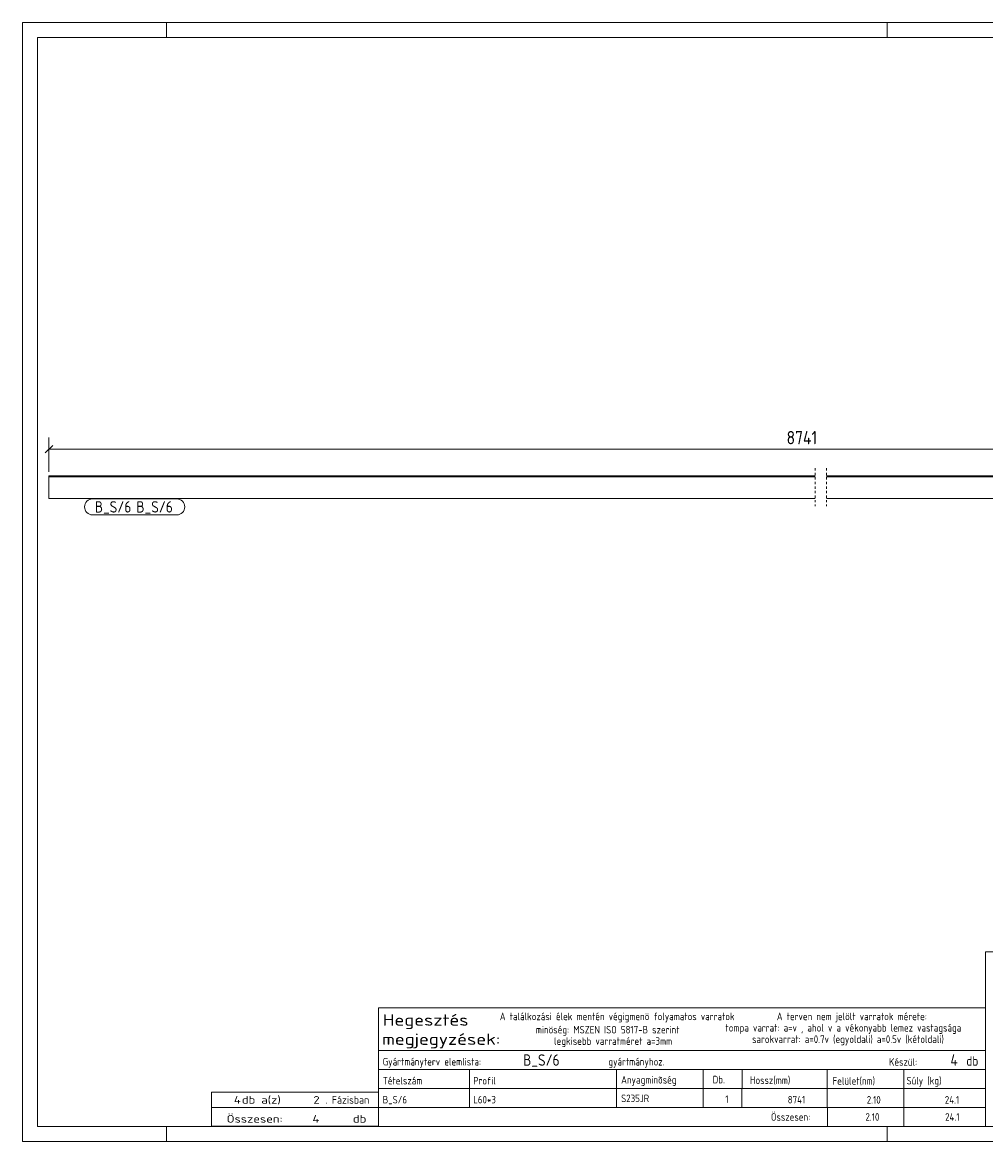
# Model space of a CAD drawing. Header units: millimetres. Extents: x 1 to 419, y 1 to 296.
# Tile 1 of 2: x 1 to 255, y 1 to 296. Entities that reach past the tile are written whole.
import ezdxf

# ---------------------------------------------------------------- set-up
doc = ezdxf.new("R2010")
doc.units = ezdxf.units.MM
doc.header["$LTSCALE"] = 0.6
doc.linetypes.add('XKITLINE00', pattern=[0])
doc.linetypes.add('XKITLINE01', pattern=[4, 1, -1, 1, -1])
for name, color, linetype, lineweight in [('DrawingSheet', 5, 'Continuous', 0), ('OtherObjectType', 1, 'Continuous', 0), ('Part', 2, 'Continuous', 0), ('PartMark', 3, 'Continuous', 0), ('Z-DIMENSIONS', 1, 'Continuous', 0)]:
    doc.layers.add(name, color=color, linetype=linetype, lineweight=lineweight)
doc.styles.add('ISOCPEUR', font='ISOCPEUR.TTF')

msp = doc.modelspace()

# ---------------------------------------------------------------- linework, layer by layer
at = {"layer": 'DrawingSheet', "color": 2, "linetype": 'XKITLINE00', "lineweight": 0}
for p, q in [((419, 296), (1, 296)), ((1, 296), (1, 1)), ((39, 292), (39, 296)), ((229, 292), (229, 296)), ((39, 1), (39, 5)), ((229, 1), (229, 5)), ((1, 1), (419, 1))]:
    msp.add_line(p, q, dxfattribs=at)
at = {"layer": 'DrawingSheet', "color": 3, "linetype": 'XKITLINE00', "lineweight": 0}
for p, q in [((415, 292), (5, 292)), ((5, 292), (5, 5)), ((5, 5), (415, 5))]:
    msp.add_line(p, q, dxfattribs=at)
at = {"layer": 'OtherObjectType', "color": 7, "linetype": 'XKITLINE00', "lineweight": 0}
for p, q in [((254.84, 51.05), (254.84, 6.75)), ((254.84, 51.05), (415, 51.05)), ((94.84, 25), (94.84, 36.25)), ((94.84, 36.25), (254.84, 36.25)), ((254.84, 36.25), (254.84, 25)), ((94.84, 25), (254.84, 25)), ((94.84, 25), (254.84, 25)), ((94.84, 25), (94.84, 20)), ((254.84, 25), (254.84, 20)), ((94.84, 20), (254.84, 20)), ((94.84, 20), (94.84, 15)), ((118.84, 20), (118.84, 15)), ((157.61, 15), (157.61, 20)), ((180.5, 20), (180.5, 15)), ((190.7, 20), (190.7, 15.12)), ((213.15, 20), (213.15, 15)), ((233.33, 20), (233.33, 15)), ((254.84, 20), (254.84, 15)), ((94.84, 15), (254.84, 15)), ((94.84, 15), (94.84, 10)), ((118.84, 15), (118.84, 10)), ((157.61, 10), (157.61, 15)), ((180.5, 15), (180.5, 10)), ((190.67, 15), (190.67, 10)), ((213.18, 15), (213.18, 10)), ((233.33, 15), (233.33, 10)), ((254.84, 15), (254.84, 10)), ((50.84, 10), (50.84, 14)), ((50.84, 14), (94.84, 14)), ((94.84, 10), (94.84, 14)), ((50.84, 10), (94.84, 10)), ((50.85, 5.02), (50.84, 9.99)), ((50.84, 9.98), (94.74, 9.98)), ((94.84, 10), (254.84, 10)), ((94.84, 10), (94.84, 5)), ((213.19, 10), (213.19, 5)), ((233.31, 10), (233.31, 5)), ((254.84, 10), (254.84, 5)), ((50.89, 5.03), (94.79, 5.03)), ((94.84, 5), (254.84, 5))]:
    msp.add_line(p, q, dxfattribs=at)
at = {"layer": 'Part', "color": 2, "linetype": 'XKITLINE01', "lineweight": 0}
for p, q in [((210, 178.5), (210, 168.5)), ((213, 178.5), (213, 168.5))]:
    msp.add_line(p, q, dxfattribs=at)
at = {"layer": 'Part', "color": 2, "linetype": 'XKITLINE00', "lineweight": 0}
for p, q in [((8, 170.5), (8, 176.5)), ((8, 176.5), (210, 176.5)), ((210, 176.2), (8, 176.2)), ((213, 176.5), (405, 176.5)), ((405, 176.2), (213, 176.2)), ((210, 170.5), (8, 170.5)), ((405, 170.5), (213, 170.5))]:
    msp.add_line(p, q, dxfattribs=at)
at = {"layer": 'PartMark', "color": 7, "linetype": 'XKITLINE00', "lineweight": 0}
for p, q in [((19.5, 170.4), (41.71, 170.4)), ((19.5, 166.2), (41.71, 166.2))]:
    msp.add_line(p, q, dxfattribs=at)
for centre, start, end in [((19.5, 168.3), 90, 270), ((41.71, 168.3), 270, 90)]:
    msp.add_arc(centre, 2.1, start, end, dxfattribs=at)
at = {"layer": 'Z-DIMENSIONS', "color": 7, "linetype": 'XKITLINE00', "lineweight": 0}
for p, q in [((8, 177.5), (8, 186.55)), ((8.99, 184.49), (7.01, 182.51)), ((8, 183.5), (405, 183.5))]:
    msp.add_line(p, q, dxfattribs=at)
at = {"layer": 'Z-DIMENSIONS', "color": 3}
msp.add_point((8, 183.5), dxfattribs=at)

# ---------------------------------------------------------------- texts
at = {"layer": 'OtherObjectType', "color": 7, "style": 'ISOCPEUR'}
for s, height, width, p in [('Hegesztés', 3, 1.19, (95.99, 31.56)), ('A találkozási élek mentén végigmenö folyamatos varratok', 2, 0.85, (126.84, 33)), ('A terven nem jelölt varratok mérete:', 2, 0.85, (199.86, 33)), ('megjegyzések:', 3, 1.19, (95.84, 26.5)), ('minöség: MSZEN ISO 5817-B szerint', 2, 0.85, (136.34, 29.5)), ('tompa varrat: a=v , ahol v a vékonyabb lemez vastagsága', 2, 0.85, (186.34, 30)), ('legkisebb varratméret a=3mm', 2, 0.85, (141.16, 26.5)), ('sarokvarrat: a=0.7v (egyoldali) a=0.5v (kétoldali)', 2, 0.85, (193.34, 27)), ('db', 2.5, 0.85, (249.84, 21)), ('Gyártmányterv elemlista:                               gyártmányhoz.', 2, 0.85, (95.99, 21.06)), ('Készül:', 2, 0.85, (229.47, 21)), ('Tételszám', 2, 0.85, (95.99, 16.06)), ('Profil', 2, 0.85, (119.84, 16.06)), ('Anyagminõség', 2, 0.85, (158.83, 16.29)), ('Db.', 2, 0.85, (182.96, 16.35)), ('Hossz(mm)', 2, 0.85, (192.78, 16.2)), ('Felület(nm)', 2, 0.85, (214.56, 16)), ('Súly (kg)', 2, 0.85, (234.05, 16.06)), ('4', 2, 1.211571, (56.74, 11)), ('db a(z)', 2, 1.211571, (58.84, 11)), ('2', 2, 1.211571, (77.7, 11)), ('. Fázisban', 2, 0.935, (80.84, 11)), ('Összesen:', 2, 0.85, (198.33, 6.5)), ('Összesen:            db', 2, 1.211571, (54.84, 6)), ('4', 2, 1.211571, (77.46, 6))]:
    msp.add_text(s, height=height, dxfattribs=dict(at, width=width)).set_placement(p)
at = {"layer": 'OtherObjectType', "color": 5, "style": 'ISOCPEUR', "width": 0.85}
for s, height, p in [('B_S/6', 3, (133, 21)), ('4', 3, (245.63, 21)), ('B_S/6', 2, (95.99, 11.06)), ('L60*3', 2, (119.84, 11.06)), ('S235JR', 2, (158.83, 11.4)), ('1', 2, (186.28, 11.17)), ('8741', 2, (202.75, 11.06)), ('2.10', 2, (223.58, 11)), ('24.1', 2, (244.16, 11)), ('2.10', 2, (223.23, 6.5)), ('24.1', 2, (244.24, 6.5))]:
    msp.add_text(s, height=height, dxfattribs=at).set_placement(p)
at = {"layer": 'PartMark', "color": 1, "style": 'ISOCPEUR', "width": 0.85}
msp.add_text('B_S/6', height=3, dxfattribs=at).set_placement((20.1, 166.8))
at = {"layer": 'PartMark', "color": 3, "style": 'ISOCPEUR', "width": 0.85}
msp.add_text('B_S/6', height=3, dxfattribs=at).set_placement((31.05, 166.8))
at = {"layer": 'Z-DIMENSIONS', "color": 3, "style": 'ISOCPEUR', "width": 0.85}
msp.add_text('8741', height=3.5, dxfattribs=at).set_placement((202.44, 184.8))

doc.saveas('drawing.dxf')
